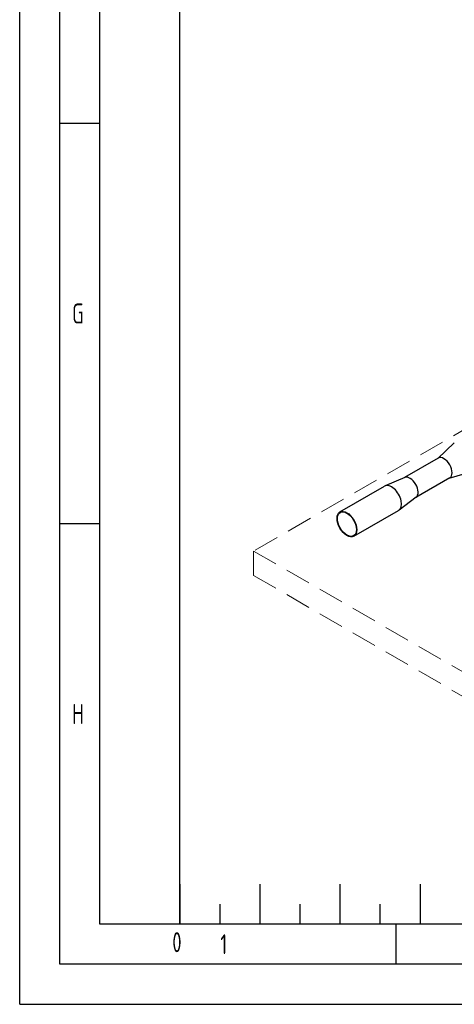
# Model space of a CAD drawing. Header units: millimetres. Extents: x -3789 to 8091, y -6405 to 1995.
# Tile 1 of 48: x -3789 to -2703, y -6405 to -3946. Entities that reach past the tile are written whole.
import ezdxf

# ---------------------------------------------------------------- set-up
doc = ezdxf.new("R2010")
doc.units = ezdxf.units.MM
doc.header["$LTSCALE"] = 20
doc.linetypes.add('HIDDEN', pattern=[9.525, 6.35, -3.175])
doc.layers.get('0').update_dxf_attribs({"linetype": 'CONTINUOUS'})
for name, color, linetype in [('01-LINIE-025', 1, 'CONTINUOUS'), ('02-LINIE-035', 2, 'CONTINUOUS'), ('KSB-BLATTRAND', 2, 'CONTINUOUS')]:
    doc.layers.add(name, color=color, linetype=linetype)
doc.layers.add('03-LINIE-050', color=3, linetype='CONTINUOUS', lineweight=13)
doc.layers.add('AM_5', color=3, linetype='CONTINUOUS', lineweight=25)
doc.styles.get("Standard").update_dxf_attribs({"font": 'ISOCP.SHX'})

# ---------------------------------------------------------------- blocks, each defined once
blk = doc.blocks.new('Rahmen_A2')
at = {"color": 1, "ltscale": 150}
for p, q in [((0, 0), (0, 420)), ((10, 10), (10, 410)), ((20, 10), (20, 297)), ((584, 10), (10, 10)), ((0, 0), (594, 0))]:
    blk.add_line(p, q, dxfattribs=at)
at = {"layer": 'KSB-BLATTRAND'}
for p, q in [((5, 5), (5, 415)), ((10, 110), (5, 110)), ((10, 60), (5, 60)), ((20, 15), (20, 10)), ((20, 15), (20, 10)), ((30, 15), (30, 10)), ((40, 15), (40, 10)), ((50, 15), (50, 10)), ((25, 12.5), (25, 10)), ((35, 12.5), (35, 10)), ((45, 12.5), (45, 10)), ((47, 5), (47, 10)), ((589, 5), (5, 5))]:
    blk.add_line(p, q, dxfattribs=at)
at = {"layer": 'KSB-BLATTRAND', "width": 0.75}
for s, p in [('G', (6.5625, 85)), ('H', (6.5625, 35)), ('0', (19.0625, 6.5)), ('1', (25.0625, 6.25))]:
    blk.add_text(s, height=2.5, dxfattribs=at).set_placement(p)
blk = doc.blocks.new('A$C6add44f2')
at = {"layer": '03-LINIE-050', "linetype": 'HIDDEN'}
for p, q in [((0, 0), (-3747.7, -2163.7)), ((1414.2, -816.5), (0, 0)), ((353.6, -326.6), (-742.5, -959.4)), ((1308.1, -877.7), (353.6, -326.6)), ((353.6, -950.4), (353.6, -326.6)), ((1414.2, -816.5), (1308.1, -877.7)), ((1414.2, -816.5), (1414.2, -1562.8)), ((1308.1, -1501.5), (1308.1, -877.7)), ((353.6, -950.4), (-742.5, -1583.2)), ((212.1, -1510.5), (-742.5, -959.4)), ((-742.5, -959.4), (-742.5, -1583.2)), ((1308.1, -1501.5), (353.6, -950.4)), ((-2333.5, -2980.2), (212.1, -1510.5)), ((1308.1, -1501.5), (212.1, -2134.3)), ((212.1, -2134.3), (212.1, -1510.5)), ((1414.2, -1562.8), (106.1, -2318)), ((212.1, -2134.3), (-742.5, -1583.2)), ((-2333.5, -3102.7), (106.1, -1694.2)), ((106.1, -1694.2), (106.1, -2318)), ((106.1, -2318), (-434.2, -2006.1)), ((-3747.7, -2163.7), (-2333.5, -2980.2)), ((-3747.7, -2286.2), (-3747.7, -2163.7)), ((-3747.7, -2286.2), (-2333.5, -3102.7)), ((-2333.5, -3102.7), (-2333.5, -2980.2))]:
    blk.add_line(p, q, dxfattribs=at)
blk = doc.blocks.new('A$Ccf1ddd91')
at = {"layer": '02-LINIE-035'}
for p, q in [((-1527.5, -458.3), (-1445.4, -380.6)), ((-1525.5, -457.1), (-1694.2, -554.6)), ((-1470.3, -557.3), (-1362, -525)), ((-1693.2, -554.1), (-1791, -595.9)), ((-1468.4, -556.1), (-1637.1, -653.5)), ((-2016.9, -726.2), (-1793.5, -597.2)), ((-1636.2, -652.9), (-1721.3, -716.6)), ((-1947.1, -847.2), (-1723.6, -718.2))]:
    blk.add_line(p, q, dxfattribs=at)
for centre, major_axis, start_param, end_param in [((-1496.9, -506.6), (-28.6, 49.5), 3.141593, 6.283185), ((-1758.6, -657.7), (34.9, -60.5), 0, 3.141593), ((-1666.7, -604.6), (-28.6, 49.5), 3.210727, 6.214051)]:
    blk.add_ellipse(centre, major_axis=major_axis, ratio=0.57735, start_param=start_param, end_param=end_param, dxfattribs=at)
for major_axis in [(-34.9, 60.5), (-33.6, 58.2)]:
    blk.add_ellipse((-1982, -786.7), major_axis=major_axis, ratio=0.57735, dxfattribs=at)

msp = doc.modelspace()

# ---------------------------------------------------------------- block references
at = {"layer": '01-LINIE-025', "xscale": 0.5, "yscale": 0.5, "zscale": 0.5}
for name, p in [('A$Ccf1ddd91', (-1980.3, -4812.8)), ('A$C6add44f2', (-1330.3, -4191.6))]:
    msp.add_blockref(name, p, dxfattribs=at)
at = {"layer": 'AM_5', "xscale": 20, "yscale": 20, "zscale": 20}
msp.add_blockref('Rahmen_A2', (-3788.6, -6405.3), dxfattribs=at)

doc.saveas('drawing.dxf')
